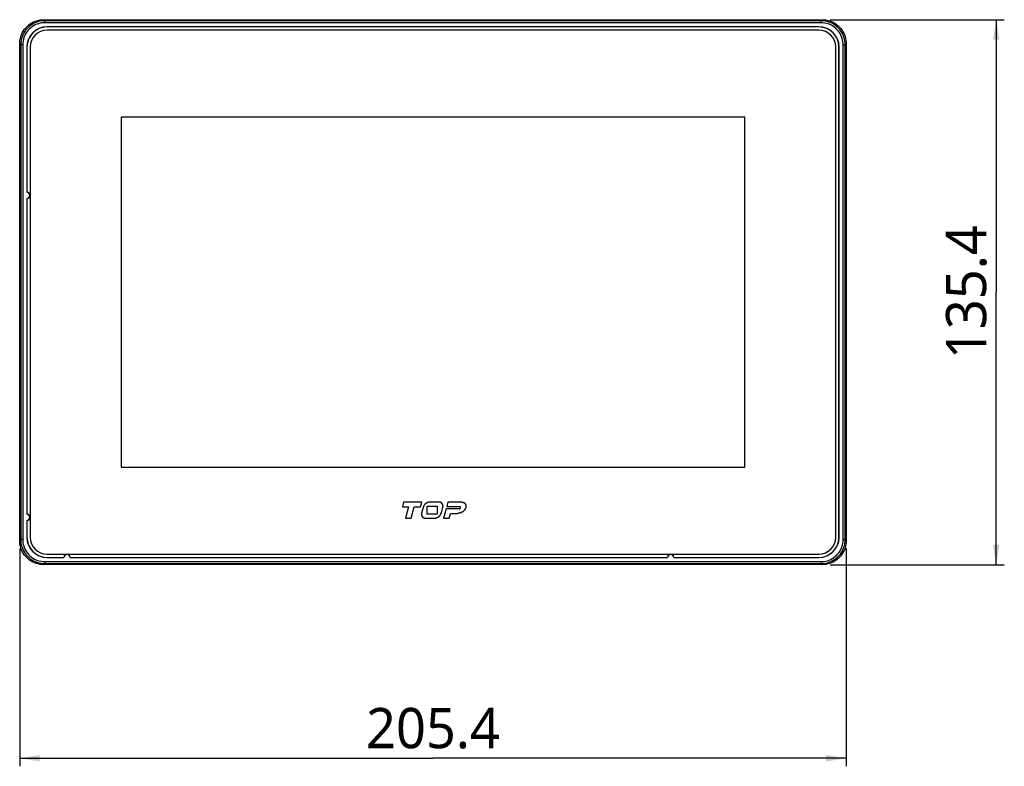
# Model space of a CAD drawing. Header units: millimetres. Extents: x 0 to 1188, y 0 to 840.
# Tile 8 of 38: x 304 to 549, y 370 to 556. Entities that reach past the tile are written whole.
import ezdxf

# ---------------------------------------------------------------- set-up
doc = ezdxf.new("R2010")
doc.units = ezdxf.units.MM
doc.header["$LTSCALE"] = 65.34
doc.layers.get('0').update_dxf_attribs({"linetype": 'CONTINUOUS'})
for name, color, linetype in [('00_TOPRB0700WD-C-DIM', 7, 'CONTINUOUS'), ('RB07W-P0100_REV1-SHAPE', 7, 'CONTINUOUS'), ('RB07W-P0200_REV0-SHAPE', 7, 'CONTINUOUS')]:
    doc.layers.add(name, color=color, linetype=linetype)
doc.styles.add('TEXTSTYLE_2', font='malgun.ttf')
doc.dimstyles.new('DIMSTYLE_1', dxfattribs={"dimtxt": 10, "dimasz": 5, "dimexe": 1, "dimexo": 1, "dimgap": 1.25, "dimtad": 1, "dimdec": 5, "dimdsep": 46, "dimtxsty": 'TEXTSTYLE_2', "dimblk": '_FILLED', "dimblk1": '_FILLED', "dimblk2": '_FILLED', "dimcen": 0, "dimadec": 5, "dimazin": 2, "dimtp": 0.5, "dimtm": 0.5, "dimtfac": 1, "dimtdec": 5, "dimtofl": 0, "dimtmove": 0, "dimatfit": 3, "dimldrblk": '_FILLED', "dimfxl": 1, "dimtolj": 1, "dimarcsym": 0})

# ---------------------------------------------------------------- blocks, each defined once
blk = doc.blocks.new('_FILLED')
at = {"color": 0, "linetype": 'ByBlock'}
blk.add_solid([(0, 0), (-1, 0.16), (-1, -0.16)], dxfattribs=at)
blk = doc.blocks.new('*D4')
at = {"layer": '00_TOPRB0700WD-C-DIM', "color": 2, "linetype": 'Continuous'}
for p, q in [((505.35, 555.67), (548.63, 555.67)), ((546.63, 555.67), (546.63, 487.97)), ((546.63, 420.27), (546.63, 487.97)), ((505.35, 420.27), (548.63, 420.27))]:
    blk.add_line(p, q, dxfattribs=at)
at = {"layer": '00_TOPRB0700WD-C-DIM', "color": 2, "linetype": 'Continuous', "xscale": 5, "yscale": 5, "zscale": 5}
for p, rotation in [((546.63, 555.67), 90), ((546.63, 420.27), 270)]:
    blk.add_blockref('_FILLED', p, dxfattribs=dict(at, rotation=rotation))
at = {"layer": '00_TOPRB0700WD-C-DIM', "color": 2, "linetype": 'Continuous', "insert": (534.13, 487.97), "char_height": 10, "width": 33.7037, "attachment_point": 2, "rotation": 90, "line_spacing_factor": 0.9, "style": 'TEXTSTYLE_2'}
blk.add_mtext('135.4', dxfattribs=at)
blk = doc.blocks.new('*D5')
at = {"layer": '00_TOPRB0700WD-C-DIM', "color": 2, "linetype": 'Continuous'}
for p, q in [((303.94, 424.26), (303.94, 370.17)), ((509.34, 424.26), (509.34, 370.17)), ((303.94, 372.17), (406.64, 372.17)), ((509.34, 372.17), (406.64, 372.17))]:
    blk.add_line(p, q, dxfattribs=at)
at = {"layer": '00_TOPRB0700WD-C-DIM', "color": 2, "linetype": 'Continuous', "xscale": 5, "yscale": 5, "zscale": 5, "rotation": 180}
blk.add_blockref('_FILLED', (303.94, 372.17), dxfattribs=at)
at = {"layer": '00_TOPRB0700WD-C-DIM', "color": 2, "linetype": 'Continuous', "xscale": 5, "yscale": 5, "zscale": 5}
blk.add_blockref('_FILLED', (509.34, 372.17), dxfattribs=at)
at = {"layer": '00_TOPRB0700WD-C-DIM', "color": 2, "linetype": 'Continuous', "insert": (406.64, 384.67), "char_height": 10, "width": 33.7037, "attachment_point": 2, "line_spacing_factor": 0.9, "style": 'TEXTSTYLE_2'}
blk.add_mtext('205.4', dxfattribs=at)

msp = doc.modelspace()

# ---------------------------------------------------------------- linework, layer by layer
at = {"layer": 'RB07W-P0100_REV1-SHAPE', "color": 7, "linetype": 'Continuous'}
for p, q in [((309.931914, 555.673042), (310.184843, 555.420113)), ((309.931914, 555.673042), (503.34836, 555.673042)), ((503.34836, 555.673042), (503.095431, 555.420113)), ((310.184843, 554.920798), (310.184843, 555.420113)), ((503.095431, 555.420113), (310.184843, 555.420113)), ((503.095431, 554.920798), (310.184843, 554.920798)), ((310.740137, 553.909727), (310.740137, 553.873042)), ((502.540137, 553.909727), (310.740137, 553.909727)), ((502.540137, 553.873042), (310.740137, 553.873042)), ((502.540137, 553.909727), (502.540137, 553.873042)), ((503.095431, 554.920798), (503.095431, 555.420113)), ((303.940137, 426.264819), (303.940137, 549.681265)), ((303.940137, 549.681265), (304.193066, 549.428336)), ((304.193066, 549.428336), (304.193066, 426.517748)), ((304.69238, 549.428336), (304.193066, 549.428336)), ((304.69238, 549.428336), (304.69238, 426.517748)), ((305.703452, 548.873042), (305.703452, 512.799671)), ((305.703452, 548.873042), (305.740137, 548.873042)), ((305.740137, 548.873042), (305.740137, 512.835515)), ((507.576822, 548.873042), (507.540137, 548.873042)), ((507.540137, 427.073042), (507.540137, 548.873042)), ((507.576822, 427.073042), (507.576822, 548.873042)), ((508.587893, 549.428336), (509.087208, 549.428336)), ((508.587893, 426.517748), (508.587893, 549.428336)), ((509.340137, 549.681265), (509.087208, 549.428336)), ((509.087208, 426.517748), (509.087208, 549.428336)), ((509.340137, 549.681265), (509.340137, 426.264819)), ((305.709538, 512.805733), (305.703452, 512.799671)), ((305.721745, 512.817751), (305.709538, 512.805733)), ((305.703452, 511.273042), (305.703452, 432.799671)), ((305.703452, 511.273042), (305.715636, 511.260953)), ((305.715636, 511.260953), (305.727864, 511.249007)), ((305.727864, 511.249007), (305.740137, 511.237198)), ((305.740137, 511.237198), (305.740137, 432.835515)), ((305.715636, 432.81176), (305.703452, 432.799671)), ((305.703452, 431.273042), (305.715636, 431.260953)), ((305.703452, 431.273042), (305.703452, 427.073042)), ((305.727865, 432.823706), (305.715636, 432.81176)), ((305.715636, 431.260953), (305.727864, 431.249007)), ((305.727864, 431.249007), (305.740137, 431.237198)), ((305.740137, 432.835515), (305.727865, 432.823706)), ((305.740137, 431.237198), (305.740137, 427.073042)), ((303.940137, 426.264819), (304.193066, 426.517748)), ((304.69238, 426.517748), (304.193066, 426.517748)), ((305.703452, 427.073042), (305.740137, 427.073042)), ((507.576822, 427.073042), (507.540137, 427.073042)), ((508.587893, 426.517748), (509.087208, 426.517748)), ((509.340137, 426.264819), (509.087208, 426.517748)), ((310.184843, 421.025285), (310.184843, 420.525971)), ((310.184843, 421.025285), (503.095431, 421.025285)), ((310.740137, 422.036356), (310.740137, 422.073042)), ((310.740137, 422.073042), (314.904293, 422.073042)), ((310.740137, 422.036356), (314.940137, 422.036356)), ((314.904293, 422.073042), (314.916102, 422.06077)), ((314.916102, 422.06077), (314.928048, 422.048541)), ((314.928048, 422.048541), (314.940137, 422.036356)), ((316.466766, 422.036356), (316.478855, 422.048541)), ((316.466766, 422.036356), (464.940137, 422.036356)), ((316.478855, 422.048541), (316.490801, 422.060769)), ((316.490801, 422.060769), (316.50261, 422.073042)), ((316.50261, 422.073042), (464.904293, 422.073042)), ((464.904293, 422.073042), (464.916102, 422.06077)), ((464.916102, 422.06077), (464.928048, 422.048541)), ((464.928048, 422.048541), (464.940137, 422.036356)), ((466.466766, 422.036356), (466.478855, 422.048541)), ((466.466766, 422.036356), (502.540137, 422.036356)), ((466.478855, 422.048541), (466.490801, 422.060769)), ((466.490801, 422.060769), (466.50261, 422.073042)), ((466.50261, 422.073042), (502.540137, 422.073042)), ((502.540137, 422.036356), (502.540137, 422.073042)), ((503.095431, 421.025285), (503.095431, 420.525971)), ((309.931914, 420.273042), (310.184843, 420.525971)), ((503.34836, 420.273042), (309.931914, 420.273042)), ((310.184843, 420.525971), (503.095431, 420.525971)), ((503.34836, 420.273042), (503.095431, 420.525971))]:
    msp.add_line(p, q, dxfattribs=at)
for points in [[(303.940137, 549.681265), (303.95884, 550.153663), (304.01397, 550.620081), (304.105875, 551.081913), (304.233509, 551.534971), (304.396388, 551.976386), (304.593184, 552.403589), (304.822976, 552.813832), (305.084062, 553.204785), (305.375113, 553.573882), (305.694092, 553.919083), (306.039293, 554.238062), (306.40839, 554.529114), (306.799343, 554.790201), (307.209587, 555.019993), (307.63679, 555.21679), (308.078206, 555.379669), (308.531265, 555.507304), (308.993098, 555.599209), (309.459515, 555.654339), (309.931914, 555.673042)], [(503.34836, 555.673042), (503.820758, 555.654339), (504.287176, 555.599209), (504.749008, 555.507304), (505.202066, 555.37967), (505.643481, 555.216791), (506.070684, 555.019995), (506.480927, 554.790203), (506.87188, 554.529117), (507.240977, 554.238066), (507.586179, 553.919087), (507.905157, 553.573886), (508.196209, 553.204789), (508.457296, 552.813835), (508.687088, 552.403592), (508.883885, 551.976389), (509.046764, 551.534973), (509.174399, 551.081914), (509.266304, 550.620081), (509.321434, 550.153664), (509.340137, 549.681265)], [(310.184843, 555.420113), (309.750483, 555.404291), (309.313874, 555.356412), (308.87934, 555.276154), (308.443801, 555.161671), (308.002185, 555.00863), (307.567771, 554.818705), (307.150651, 554.595555), (306.752452, 554.340186), (306.377462, 554.055665), (306.025981, 553.742559), (305.698592, 553.401001), (305.399253, 553.034733), (305.130807, 552.647613), (304.894322, 552.241907), (304.692174, 551.823128), (304.521746, 551.38597), (304.382878, 550.924639), (304.279677, 550.443146), (304.215296, 549.943222), (304.193066, 549.428336)], [(310.184843, 554.920798), (309.785459, 554.906705), (309.386286, 554.862574), (308.987718, 554.789392), (308.588578, 554.684202), (308.183867, 554.543328), (307.785439, 554.369929), (307.403143, 554.165238), (307.037993, 553.931357), (306.694204, 553.6706), (306.372035, 553.383558), (306.072095, 553.070318), (305.797551, 552.734701), (305.551588, 552.379783), (305.334757, 552.007883), (305.148979, 551.624127), (304.993331, 551.223173), (304.866066, 550.800081), (304.77158, 550.358772), (304.714162, 549.901809), (304.69238, 549.428336)], [(509.087208, 549.428336), (509.071386, 549.862696), (509.023507, 550.299305), (508.943249, 550.733838), (508.828766, 551.169378), (508.675725, 551.610994), (508.4858, 552.045408), (508.26265, 552.462528), (508.007282, 552.860727), (507.72276, 553.235717), (507.409654, 553.587198), (507.068097, 553.914587), (506.701828, 554.213926), (506.314708, 554.482372), (505.909002, 554.718857), (505.490223, 554.921005), (505.053065, 555.091433), (504.591734, 555.2303), (504.110241, 555.333502), (503.610317, 555.397883), (503.095431, 555.420113)], [(508.587893, 549.428336), (508.5738, 549.82772), (508.52967, 550.226893), (508.456487, 550.62546), (508.351297, 551.024601), (508.210423, 551.429312), (508.037024, 551.82774), (507.832333, 552.210036), (507.598452, 552.575185), (507.337695, 552.918975), (507.050653, 553.241144), (506.737413, 553.541084), (506.401796, 553.815628), (506.046878, 554.061591), (505.674978, 554.278421), (505.291222, 554.4642), (504.890269, 554.619848), (504.467176, 554.747112), (504.025867, 554.841598), (503.568904, 554.899017), (503.095431, 554.920798)], [(305.740137, 512.835515), (305.733996, 512.829628), (305.721745, 512.817751)], [(309.931914, 420.273042), (309.459515, 420.291745), (308.993098, 420.346875), (308.531266, 420.43878), (308.078208, 420.566414), (307.636793, 420.729293), (307.20959, 420.926089), (306.799347, 421.155881), (306.408394, 421.416967), (306.039297, 421.708018), (305.694095, 422.026997), (305.375117, 422.372198), (305.084065, 422.741295), (304.822978, 423.132248), (304.593186, 423.542492), (304.396389, 423.969695), (304.23351, 424.411111), (304.105875, 424.864169), (304.01397, 425.326003), (303.95884, 425.79242), (303.940137, 426.264819)], [(304.193066, 426.517748), (304.208888, 426.083388), (304.256767, 425.646779), (304.337024, 425.212245), (304.451508, 424.776705), (304.604549, 424.33509), (304.794473, 423.900676), (305.017624, 423.483556), (305.272992, 423.085357), (305.557513, 422.710367), (305.87062, 422.358886), (306.212177, 422.031497), (306.578446, 421.732158), (306.965566, 421.463712), (307.371272, 421.227227), (307.79005, 421.025079), (308.227209, 420.854651), (308.68854, 420.715783), (309.170033, 420.612582), (309.669957, 420.548201), (310.184843, 420.525971)], [(304.69238, 426.517748), (304.706474, 426.118363), (304.750604, 425.719191), (304.823787, 425.320623), (304.928977, 424.921483), (305.069851, 424.516772), (305.24325, 424.118344), (305.447941, 423.736048), (305.681822, 423.370898), (305.942579, 423.027109), (306.229621, 422.70494), (306.542861, 422.405), (306.878478, 422.130456), (307.233396, 421.884493), (307.605296, 421.667662), (307.989051, 421.481884), (308.390005, 421.326236), (308.813098, 421.198971), (309.254407, 421.104485), (309.71137, 421.047067), (310.184843, 421.025285)], [(503.095431, 420.525971), (503.529791, 420.541793), (503.9664, 420.589672), (504.400934, 420.669929), (504.836473, 420.784413), (505.278089, 420.937454), (505.712503, 421.127378), (506.129623, 421.350528), (506.527822, 421.605897), (506.902812, 421.890418), (507.254293, 422.203525), (507.581682, 422.545082), (507.881021, 422.911351), (508.149467, 423.298471), (508.385952, 423.704177), (508.5881, 424.122955), (508.758528, 424.560114), (508.897395, 425.021445), (509.000597, 425.502938), (509.064978, 426.002862), (509.087208, 426.517748)], [(503.095431, 421.025285), (503.494815, 421.039379), (503.893988, 421.083509), (504.292555, 421.156692), (504.691696, 421.261881), (505.096407, 421.402756), (505.494835, 421.576155), (505.877131, 421.780846), (506.24228, 422.014727), (506.58607, 422.275484), (506.908239, 422.562526), (507.208179, 422.875766), (507.482723, 423.211383), (507.728686, 423.566301), (507.945517, 423.938201), (508.131295, 424.321956), (508.286943, 424.72291), (508.414207, 425.146003), (508.508694, 425.587312), (508.566112, 426.044275), (508.587893, 426.517748)], [(509.340137, 426.264819), (509.321434, 425.79242), (509.266304, 425.326003), (509.174399, 424.864171), (509.046765, 424.411113), (508.883886, 423.969698), (508.68709, 423.542495), (508.457298, 423.132252), (508.196212, 422.741299), (507.905161, 422.372202), (507.586182, 422.027), (507.240981, 421.708021), (506.871884, 421.41697), (506.480931, 421.155883), (506.070687, 420.926091), (505.643484, 420.729294), (505.202068, 420.566415), (504.749009, 420.43878), (504.287176, 420.346875), (503.820759, 420.291745), (503.34836, 420.273042)]]:
    msp.add_lwpolyline(points, dxfattribs=at)
for centre, radius, start, end in [((310.740137, 548.873042), 5.036685, 90, 180), ((310.740137, 548.873042), 5, 90, 180), ((502.540137, 548.873042), 5.036685, 0, 90), ((502.540137, 548.873042), 5, 0, 90), ((305.703452, 512.036356), 0.763315, 270, 90), ((305.703452, 512.036356), 0.8, 272.62832321, 87.37167679), ((305.703452, 432.036356), 0.763315, 270, 90), ((305.703452, 432.036356), 0.8, 272.62832321, 87.37167679), ((310.740137, 427.073042), 5.036685, 180, 270), ((310.740137, 427.073042), 5, 180, 270), ((502.540137, 427.073042), 5.036685, 270, 360), ((502.540137, 427.073042), 5, 270, 360), ((315.703452, 422.036356), 0.8, 2.62832321, 177.37167679), ((315.703452, 422.036356), 0.763315, 0, 180), ((465.703452, 422.036356), 0.8, 2.62832321, 177.37167679), ((465.703452, 422.036356), 0.763315, 0, 180)]:
    msp.add_arc(centre, radius, start, end, dxfattribs=at)
at = {"layer": 'RB07W-P0200_REV0-SHAPE', "color": 7, "linetype": 'Continuous'}
for p, q in [((502.540137, 553.073042), (310.740137, 553.073042)), ((306.540137, 548.873042), (306.540137, 427.073042)), ((506.740137, 427.073042), (506.740137, 548.873042)), ((329.140137, 531.473042), (329.140137, 444.473042)), ((484.140137, 531.473042), (329.140137, 531.473042)), ((484.140137, 444.473042), (484.140137, 531.473042)), ((329.140137, 444.473042), (484.140137, 444.473042)), ((399.348721, 435.823035), (399.035694, 434.653375)), ((403.858331, 435.823035), (399.348721, 435.823035)), ((403.544615, 434.653375), (403.858331, 435.823035)), ((408.141893, 435.823042), (405.955913, 435.823042)), ((410.362194, 435.820509), (410.06065, 434.692647)), ((413.806106, 435.820509), (410.362194, 435.820509)), ((399.035694, 434.653375), (400.588887, 434.653375)), ((400.588887, 434.653375), (399.830778, 431.823042)), ((401.243878, 431.823042), (402.001987, 434.653375)), ((402.001987, 434.653375), (403.544615, 434.653375)), ((404.178636, 434.45905), (403.809791, 433.081623)), ((405.226248, 434.793464), (407.690507, 434.793464)), ((405.226248, 432.852382), (405.226248, 434.793464)), ((407.690507, 434.793464), (407.690507, 432.852382)), ((408.738671, 433.186744), (409.107775, 434.564292)), ((409.913438, 434.145826), (409.290599, 431.823042)), ((413.154299, 434.145826), (409.913438, 434.145826)), ((410.06065, 434.692647), (413.297144, 434.692647)), ((399.830778, 431.823042), (401.243878, 431.823042)), ((404.775707, 431.823045), (406.961463, 431.823045)), ((407.690507, 432.852382), (405.226248, 432.852382)), ((409.290599, 431.823042), (410.704159, 431.823042)), ((410.704159, 431.823042), (411.026293, 433.024395)), ((411.026293, 433.024395), (412.855627, 433.024395)), ((310.740137, 422.873042), (502.540137, 422.873042))]:
    msp.add_line(p, q, dxfattribs=at)
for points in [[(405.955913, 435.823042), (405.758377, 435.811917), (405.56348, 435.779521), (405.369473, 435.725385), (405.181605, 435.650911), (405.004192, 435.557152), (404.83829, 435.44469), (404.686018, 435.313786), (404.5485, 435.166458), (404.426779, 435.003373), (404.32321, 434.828842), (404.240833, 434.647968), (404.178636, 434.45905)], [(405.005498, 435.558028), (404.992265, 435.550029), (404.9791, 435.541917), (404.966005, 435.533694), (404.952981, 435.525358), (404.94003, 435.516912), (404.927152, 435.508353), (404.914349, 435.499685), (404.901621, 435.490905), (404.888971, 435.482015), (404.876399, 435.473015), (404.863906, 435.463906), (404.851495, 435.454687), (404.839165, 435.445358)], [(405.18494, 435.652444), (405.16961, 435.645333), (405.154342, 435.638083), (405.13914, 435.630694), (405.124004, 435.623168), (405.108936, 435.615503), (405.093938, 435.607701), (405.079011, 435.599763), (405.064156, 435.591687), (405.049376, 435.583476), (405.034672, 435.575129), (405.020046, 435.566646), (405.005498, 435.558028)], [(405.566207, 435.780122), (405.543189, 435.774908), (405.520223, 435.769401), (405.497313, 435.763602), (405.474464, 435.757514), (405.45168, 435.751137), (405.428965, 435.744471), (405.406324, 435.737519), (405.383762, 435.73028), (405.361282, 435.722757), (405.338888, 435.71495), (405.316587, 435.706861), (405.294381, 435.698489), (405.272275, 435.689837), (405.250273, 435.680906), (405.228381, 435.671696), (405.206602, 435.662208), (405.18494, 435.652444)], [(405.76128, 435.812274), (405.744959, 435.810403), (405.728645, 435.808383), (405.712339, 435.806216), (405.696043, 435.803902), (405.679758, 435.80144), (405.663486, 435.798832), (405.647228, 435.796077), (405.630987, 435.793177), (405.614762, 435.790131), (405.598556, 435.786939), (405.58237, 435.783603), (405.566207, 435.780122)], [(405.955913, 435.823042), (405.939728, 435.822966), (405.923532, 435.82274), (405.907326, 435.822364), (405.891111, 435.821838), (405.87489, 435.821162), (405.858664, 435.820337), (405.842434, 435.819363), (405.826202, 435.818241), (405.809969, 435.81697), (405.793736, 435.815552), (405.777506, 435.813986), (405.76128, 435.812274)], [(408.186284, 435.822045), (408.180733, 435.822278), (408.175182, 435.822481), (408.169631, 435.822652), (408.164081, 435.822792), (408.158532, 435.822901), (408.152984, 435.822979), (408.147438, 435.823026), (408.141893, 435.823042)], [(408.400691, 435.788972), (408.358517, 435.79929), (408.315821, 435.807771), (408.272473, 435.814434), (408.228862, 435.819224), (408.185379, 435.822087), (408.141893, 435.823042)], [(408.229916, 435.819131), (408.224466, 435.8196), (408.219015, 435.820038), (408.213562, 435.820447), (408.208108, 435.820826), (408.202653, 435.821176), (408.197197, 435.821495), (408.191741, 435.821785), (408.186284, 435.822045)], [(408.273143, 435.814355), (408.26775, 435.815054), (408.262354, 435.815724), (408.256955, 435.816365), (408.251553, 435.816976), (408.246147, 435.817559), (408.240739, 435.818112), (408.235329, 435.818636), (408.229916, 435.819131)], [(408.316655, 435.807624), (408.311234, 435.808569), (408.305807, 435.809484), (408.300375, 435.81037), (408.294938, 435.811227), (408.289496, 435.812053), (408.284049, 435.81285), (408.278598, 435.813617), (408.273143, 435.814355)], [(408.359143, 435.799146), (408.353856, 435.800306), (408.348562, 435.801437), (408.343261, 435.802539), (408.337952, 435.803613), (408.332637, 435.804659), (408.327316, 435.805676), (408.321988, 435.806664), (408.316655, 435.807624)], [(408.400691, 435.788972), (408.395528, 435.79034), (408.390355, 435.791681), (408.385174, 435.792995), (408.379984, 435.79428), (408.374786, 435.795539), (408.369579, 435.796769), (408.364365, 435.797971), (408.359143, 435.799146)], [(408.523805, 435.746651), (408.515159, 435.750245), (408.506487, 435.753753), (408.49779, 435.757175), (408.489068, 435.76051), (408.480323, 435.763758), (408.471555, 435.766918), (408.462764, 435.76999), (408.453953, 435.772972), (408.445122, 435.775865), (408.436271, 435.778669), (408.427402, 435.781382), (408.418515, 435.784003), (408.409611, 435.786534), (408.400691, 435.788972)], [(409.107775, 434.564292), (409.132379, 434.689907), (409.140481, 434.817553), (409.131995, 434.948963), (409.107178, 435.078938), (409.066122, 435.203204), (409.009234, 435.320709), (408.936329, 435.42936), (408.849274, 435.527997), (408.748547, 435.615574), (408.638135, 435.689654), (408.522701, 435.747105), (408.400691, 435.788972)], [(408.639623, 435.68879), (408.630946, 435.693782), (408.622226, 435.698686), (408.613465, 435.703502), (408.604663, 435.708229), (408.595823, 435.712866), (408.586944, 435.717412), (408.578028, 435.721867), (408.569075, 435.726231), (408.560088, 435.730502), (408.551066, 435.73468), (408.542011, 435.738765), (408.532923, 435.742755), (408.523805, 435.746651)], [(408.850063, 435.527213), (408.840039, 435.537051), (408.829883, 435.546751), (408.819597, 435.55631), (408.809184, 435.565727), (408.798648, 435.575), (408.78799, 435.584128), (408.777213, 435.593108), (408.766321, 435.60194), (408.755315, 435.610621), (408.744199, 435.61915), (408.732975, 435.627525), (408.721646, 435.635745), (408.710214, 435.643808), (408.698683, 435.651711), (408.687054, 435.659455), (408.675331, 435.667036), (408.663517, 435.674453), (408.651613, 435.681705), (408.639623, 435.68879)], [(413.806106, 435.820509), (413.816637, 435.820457), (413.827169, 435.820302), (413.8377, 435.820042), (413.84823, 435.819677), (413.858758, 435.819208), (413.869282, 435.818633), (413.879803, 435.817952), (413.890317, 435.817166), (413.900826, 435.816273), (413.911327, 435.815273), (413.92182, 435.814166), (413.932303, 435.812951), (413.942776, 435.811629)], [(413.806106, 435.820509), (413.944071, 435.811466), (414.077057, 435.784578), (414.206061, 435.739173), (414.328092, 435.677262), (414.441077, 435.600114), (414.543253, 435.509284), (414.632647, 435.406325), (414.707816, 435.292507), (414.766719, 435.168575), (414.809172, 435.037664), (414.834277, 434.901954), (414.842123, 434.765062), (414.832475, 434.631874), (414.805412, 434.500761)], [(413.942776, 435.811629), (413.952297, 435.810331), (413.961807, 435.808944), (413.971306, 435.807466), (413.980793, 435.805898), (413.990268, 435.804239), (413.99973, 435.802489), (414.009178, 435.800648), (414.018611, 435.798715), (414.028029, 435.79669), (414.03743, 435.794573), (414.046815, 435.792364), (414.056182, 435.790062), (414.06553, 435.787667), (414.074859, 435.785178)], [(414.074859, 435.785178), (414.087646, 435.781606), (414.101434, 435.777543), (414.115173, 435.773273), (414.12886, 435.7688), (414.142493, 435.764124), (414.156069, 435.759247), (414.169585, 435.754172), (414.183039, 435.7489), (414.196429, 435.743432), (414.209751, 435.73777), (414.223003, 435.731917), (414.236182, 435.725873), (414.249286, 435.719641), (414.262313, 435.713223), (414.275259, 435.706619), (414.288121, 435.699832), (414.300899, 435.692864), (414.313588, 435.685716), (414.326186, 435.67839)], [(414.326186, 435.67839), (414.335178, 435.673019), (414.344121, 435.667557), (414.353014, 435.662006), (414.361856, 435.656366), (414.370645, 435.650637), (414.379382, 435.644821), (414.388065, 435.638917), (414.396692, 435.632927), (414.405264, 435.626852), (414.413778, 435.620691), (414.422235, 435.614446), (414.430633, 435.608117), (414.438971, 435.601704)], [(414.438971, 435.601704), (414.447306, 435.595164), (414.455578, 435.588541), (414.463786, 435.581835), (414.47193, 435.575048), (414.480008, 435.568179), (414.48802, 435.561231), (414.495964, 435.554202), (414.503839, 435.547094), (414.511645, 435.539908), (414.519381, 435.532644), (414.527044, 435.525303), (414.534636, 435.517886), (414.542154, 435.510393)], [(404.241847, 434.650571), (404.236201, 434.636044), (404.230682, 434.621478), (404.225293, 434.606875), (404.220034, 434.592236), (404.214904, 434.577562), (404.209906, 434.562854), (404.205039, 434.548113), (404.200305, 434.533341), (404.195703, 434.518539), (404.191234, 434.503708), (404.1869, 434.488848), (404.182701, 434.473962), (404.178636, 434.45905)], [(404.324846, 434.831972), (404.317168, 434.81716), (404.309626, 434.802289), (404.30222, 434.787358), (404.294952, 434.772371), (404.287823, 434.757327), (404.280832, 434.742229), (404.273981, 434.727077), (404.26727, 434.711874), (404.2607, 434.69662), (404.254273, 434.681318), (404.247988, 434.665968), (404.241847, 434.650571)], [(404.550082, 435.168348), (404.534835, 435.149916), (404.519827, 435.131294), (404.50506, 435.112486), (404.490536, 435.093497), (404.476257, 435.074331), (404.462226, 435.054992), (404.448444, 435.035483), (404.434915, 435.015809), (404.421639, 434.995973), (404.40862, 434.975981), (404.395859, 434.955835), (404.383359, 434.93554), (404.371122, 434.9151), (404.35915, 434.89452), (404.347445, 434.873802), (404.33601, 434.852951), (404.324846, 434.831972)], [(404.68722, 435.31509), (404.675186, 435.303441), (404.663261, 435.291682), (404.651443, 435.279815), (404.639735, 435.26784), (404.628136, 435.255759), (404.616648, 435.243574), (404.605271, 435.231286), (404.594006, 435.218897), (404.582854, 435.206406), (404.571815, 435.193817), (404.560891, 435.181131), (404.550082, 435.168348)], [(404.839165, 435.445358), (404.825951, 435.435169), (404.812835, 435.424854), (404.799818, 435.414414), (404.7869, 435.403851), (404.774082, 435.393167), (404.761365, 435.382363), (404.748749, 435.37144), (404.736236, 435.360399), (404.723825, 435.349243), (404.711519, 435.337971), (404.699317, 435.326586), (404.68722, 435.31509)], [(406.961463, 431.823045), (407.15898, 431.834168), (407.353858, 431.866557), (407.547845, 431.920679), (407.735693, 431.995135), (407.91309, 432.088872), (408.078979, 432.201307), (408.231242, 432.33218), (408.368758, 432.479475), (408.490482, 432.642525), (408.59406, 432.817019), (408.676452, 432.997859), (408.738671, 433.186744)], [(408.675438, 432.995257), (408.681086, 433.009781), (408.686606, 433.024344), (408.691996, 433.038945), (408.697257, 433.053581), (408.702388, 433.068253), (408.707388, 433.082958), (408.712257, 433.097696), (408.716993, 433.112466), (408.721597, 433.127266), (408.726067, 433.142094), (408.730403, 433.156951), (408.734604, 433.171835), (408.738671, 433.186744)], [(409.009611, 435.32005), (409.00267, 435.331971), (408.995552, 435.343787), (408.988261, 435.355498), (408.980799, 435.367102), (408.973168, 435.378597), (408.965371, 435.389981), (408.957411, 435.401254), (408.949289, 435.412412), (408.941009, 435.423456), (408.932574, 435.434383), (408.923985, 435.445192), (408.915245, 435.455881), (408.906358, 435.466448), (408.897324, 435.476892), (408.888148, 435.487212), (408.878831, 435.497406), (408.869377, 435.507471), (408.859786, 435.517407), (408.850063, 435.527213)], [(409.107639, 435.077157), (409.104099, 435.090527), (409.100379, 435.10385), (409.096478, 435.117122), (409.092397, 435.130339), (409.088136, 435.143499), (409.083695, 435.156599), (409.079074, 435.169636), (409.074272, 435.182607), (409.069292, 435.195508), (409.064131, 435.208337), (409.05879, 435.221091), (409.05327, 435.233767), (409.047571, 435.246361), (409.041692, 435.258871), (409.035634, 435.271294), (409.029397, 435.283626), (409.022981, 435.295865), (409.016385, 435.308007), (409.009611, 435.32005)], [(409.14048, 434.816247), (409.140399, 434.830815), (409.140113, 434.845394), (409.139621, 434.85998), (409.138924, 434.874569), (409.138021, 434.889158), (409.136913, 434.903743), (409.135599, 434.918322), (409.134081, 434.932889), (409.132357, 434.947441), (409.130429, 434.961975), (409.128296, 434.976488), (409.125958, 434.990974), (409.123415, 435.005432), (409.120669, 435.019857), (409.117717, 435.034246), (409.114562, 435.048594), (409.111202, 435.062899), (409.107639, 435.077157)], [(409.107775, 434.564292), (409.110075, 434.573051), (409.112292, 434.581841), (409.114424, 434.59066), (409.116472, 434.599509), (409.118436, 434.608386), (409.120316, 434.61729), (409.122113, 434.62622), (409.123825, 434.635175), (409.125453, 434.644155), (409.126997, 434.653158), (409.128458, 434.662183), (409.129835, 434.67123), (409.131127, 434.680298), (409.132336, 434.689385)], [(409.132336, 434.689385), (409.133528, 434.699049), (409.134625, 434.708732), (409.135628, 434.718434), (409.136536, 434.728154), (409.137351, 434.737891), (409.138071, 434.747643), (409.138697, 434.757409), (409.139229, 434.767189), (409.139667, 434.776981), (409.140011, 434.786784), (409.140261, 434.796597), (409.140417, 434.806418), (409.14048, 434.816247)], [(414.805412, 434.500761), (414.735442, 434.296676), (414.644132, 434.101545), (414.530499, 433.913703), (414.397489, 433.738145), (414.247424, 433.579005), (414.081203, 433.437205), (413.899703, 433.314848), (413.705316, 433.212527), (413.499024, 433.131129), (413.285931, 433.07188), (413.072143, 433.036492), (412.855627, 433.024395)], [(413.154299, 434.145826), (413.207672, 434.15029), (413.259129, 434.162719), (413.309503, 434.183416), (413.356293, 434.211471), (413.397354, 434.246288), (413.432458, 434.287231), (413.460901, 434.334243), (413.481968, 434.384992), (413.494593, 434.436837), (413.499132, 434.490659)], [(413.154299, 434.145826), (413.159299, 434.145866), (413.164306, 434.145984), (413.169318, 434.14618), (413.174335, 434.146455), (413.179354, 434.146807), (413.184374, 434.147236), (413.189395, 434.147742), (413.194415, 434.148325), (413.199433, 434.148983), (413.204447, 434.149718), (413.209457, 434.150527), (413.21446, 434.151412), (413.219456, 434.152371), (413.224444, 434.153404), (413.229422, 434.154511), (413.234388, 434.155691), (413.239343, 434.156944), (413.244283, 434.15827), (413.249209, 434.159669), (413.254119, 434.161139), (413.259011, 434.16268)], [(413.259011, 434.16268), (413.263926, 434.164307), (413.26882, 434.166005), (413.273693, 434.167776), (413.278543, 434.169617), (413.283369, 434.171529), (413.288169, 434.173511), (413.292943, 434.175564), (413.297688, 434.177686), (413.302404, 434.179877), (413.307089, 434.182137), (413.311742, 434.184465), (413.316362, 434.186862), (413.320948, 434.189326), (413.325497, 434.191857), (413.330009, 434.194455), (413.334483, 434.19712), (413.338917, 434.19985), (413.34331, 434.202647), (413.347661, 434.205508), (413.351967, 434.208435), (413.356229, 434.211426)], [(413.707767, 433.213654), (413.68402, 433.202899), (413.660144, 433.192447), (413.636142, 433.182298), (413.612021, 433.172454), (413.587784, 433.162916), (413.563437, 433.153684), (413.538985, 433.144761), (413.514431, 433.136146), (413.489781, 433.127842), (413.465039, 433.119849), (413.440211, 433.112169), (413.415302, 433.104802), (413.390315, 433.09775), (413.365256, 433.091014), (413.340129, 433.084595), (413.31494, 433.078495), (413.289693, 433.072713)], [(413.352868, 434.681508), (413.350561, 434.682384), (413.348251, 434.683227), (413.345936, 434.684037), (413.343619, 434.684812), (413.341298, 434.685554), (413.338975, 434.686261), (413.33665, 434.686933), (413.334323, 434.687569), (413.331994, 434.68817), (413.329664, 434.688735), (413.327334, 434.689264), (413.325003, 434.689755), (413.322673, 434.69021), (413.320342, 434.690627), (413.318013, 434.691005), (413.315685, 434.691346), (413.313358, 434.691648), (413.311033, 434.691911), (413.30871, 434.692134), (413.30639, 434.692318), (413.304073, 434.692462), (413.30176, 434.692564), (413.29945, 434.692627), (413.297144, 434.692647)], [(413.499132, 434.490659), (413.496173, 434.518452), (413.488048, 434.54624), (413.474493, 434.574484), (413.456302, 434.601798), (413.433704, 434.627357), (413.408136, 434.64993), (413.380836, 434.668084), (413.352622, 434.681603), (413.324879, 434.689704), (413.297144, 434.692647)], [(413.408328, 434.649782), (413.405837, 434.651674), (413.403327, 434.653531), (413.400799, 434.655353), (413.398253, 434.657141), (413.39569, 434.658892), (413.39311, 434.660607), (413.390515, 434.662284), (413.387904, 434.663924), (413.385278, 434.665525), (413.382639, 434.667088), (413.379987, 434.66861), (413.377321, 434.670092), (413.374644, 434.671533), (413.371955, 434.672932), (413.369256, 434.674289), (413.366546, 434.675603), (413.363827, 434.676874), (413.361099, 434.6781), (413.358363, 434.679282), (413.355619, 434.680418), (413.352868, 434.681508)], [(413.356229, 434.211426), (413.360275, 434.214356), (413.364276, 434.217344), (413.368233, 434.220391), (413.372144, 434.223496), (413.376007, 434.226659), (413.379822, 434.229879), (413.383588, 434.233156), (413.387303, 434.236489), (413.390966, 434.239879), (413.394577, 434.243324), (413.398133, 434.246825), (413.4015, 434.250244), (413.404816, 434.253712), (413.40808, 434.257229), (413.411292, 434.260794), (413.414452, 434.264406), (413.41756, 434.268064), (413.420614, 434.271767), (413.423615, 434.275514), (413.426563, 434.279304), (413.429457, 434.283135), (413.432297, 434.287008)], [(413.456445, 434.601612), (413.454248, 434.604434), (413.452009, 434.607229), (413.449728, 434.609998), (413.447406, 434.612737), (413.445044, 434.615448), (413.442644, 434.618128), (413.440205, 434.620777), (413.43773, 434.623393), (413.435218, 434.625977), (413.432672, 434.628526), (413.430091, 434.631041), (413.427477, 434.633519), (413.42483, 434.635961), (413.422153, 434.638365), (413.419445, 434.64073), (413.416708, 434.643055), (413.413942, 434.645339), (413.411148, 434.647582), (413.408328, 434.649782)], [(413.432297, 434.287008), (413.435342, 434.291291), (413.438322, 434.295621), (413.441235, 434.299995), (413.444083, 434.304414), (413.446863, 434.308875), (413.449577, 434.313376), (413.452223, 434.317918), (413.454801, 434.322498), (413.45731, 434.327115), (413.459751, 434.331767), (413.462122, 434.336454), (413.464424, 434.341174), (413.466656, 434.345925), (413.468818, 434.350707), (413.470909, 434.355518), (413.472928, 434.360357), (413.474876, 434.365222), (413.476752, 434.370112), (413.478556, 434.375025), (413.480286, 434.379961), (413.481944, 434.384918)], [(413.488136, 434.546013), (413.48705, 434.54877), (413.485918, 434.55152), (413.48474, 434.554263), (413.483517, 434.556997), (413.482249, 434.559723), (413.480938, 434.562439), (413.479583, 434.565145), (413.478186, 434.56784), (413.476747, 434.570524), (413.475267, 434.573196), (413.473746, 434.575855), (413.472186, 434.578501), (413.470585, 434.581133), (413.468947, 434.583751), (413.46727, 434.586353), (413.465555, 434.58894), (413.463804, 434.59151), (413.462017, 434.594062), (413.460195, 434.596597), (413.458337, 434.599114), (413.456445, 434.601612)], [(413.481944, 434.384918), (413.483516, 434.389856), (413.485015, 434.394811), (413.486441, 434.399783), (413.487793, 434.404771), (413.489071, 434.409773), (413.490274, 434.414788), (413.491403, 434.419814), (413.492457, 434.42485), (413.493435, 434.429896), (413.494337, 434.434948), (413.495163, 434.440008), (413.495912, 434.445072), (413.496583, 434.45014), (413.497178, 434.45521), (413.497694, 434.460281), (413.498132, 434.465353), (413.498491, 434.470422), (413.498771, 434.475489), (413.498971, 434.480552), (413.499092, 434.485609), (413.499132, 434.490659)], [(413.499132, 434.490659), (413.49911, 434.493049), (413.499043, 434.495444), (413.498933, 434.497842), (413.498779, 434.500244), (413.498582, 434.502649), (413.498342, 434.505057), (413.49806, 434.507467), (413.497736, 434.509879), (413.49737, 434.512293), (413.496964, 434.514708), (413.496517, 434.517123), (413.49603, 434.519539), (413.495503, 434.521955), (413.494936, 434.52437), (413.494331, 434.526784), (413.493687, 434.529197), (413.493005, 434.531608), (413.492285, 434.534016), (413.491528, 434.536423), (413.490735, 434.538826), (413.489904, 434.541225), (413.489038, 434.543621), (413.488136, 434.546013)], [(413.901453, 433.31576), (413.885744, 433.306456), (413.869951, 433.297296), (413.854075, 433.288279), (413.838119, 433.279406), (413.822084, 433.270677), (413.805972, 433.262093), (413.789784, 433.253655), (413.773522, 433.245362), (413.757188, 433.237215), (413.740783, 433.229214), (413.724308, 433.22136), (413.707767, 433.213654)], [(414.082143, 433.43792), (414.06762, 433.426977), (414.052995, 433.416171), (414.038269, 433.405503), (414.023443, 433.394973), (414.00852, 433.384582), (413.9935, 433.37433), (413.978386, 433.364218), (413.963179, 433.354245), (413.94788, 433.344413), (413.932492, 433.334721), (413.917016, 433.32517), (413.901453, 433.31576)], [(414.248746, 433.580149), (414.235475, 433.567599), (414.222089, 433.555172), (414.208591, 433.542867), (414.194979, 433.530688), (414.181257, 433.518635), (414.167423, 433.506709), (414.15348, 433.494913), (414.139428, 433.483247), (414.125267, 433.471713), (414.110999, 433.460313), (414.096624, 433.449048), (414.082143, 433.43792)], [(414.40007, 433.741201), (414.388138, 433.72717), (414.37608, 433.713245), (414.363897, 433.699427), (414.351589, 433.685718), (414.339158, 433.67212), (414.326604, 433.658633), (414.313927, 433.64526), (414.30113, 433.632002), (414.288212, 433.61886), (414.275175, 433.605837), (414.26202, 433.592932), (414.248746, 433.580149)], [(414.645568, 434.104238), (414.633343, 434.081603), (414.620829, 434.059107), (414.608029, 434.036754), (414.594945, 434.014548), (414.581579, 433.992494), (414.567934, 433.970596), (414.554012, 433.948857), (414.539815, 433.927283), (414.525346, 433.905878), (414.510607, 433.884645), (414.4956, 433.863589), (414.480328, 433.842713), (414.464793, 433.822024), (414.448997, 433.801523), (414.432943, 433.781217), (414.416633, 433.761108), (414.40007, 433.741201)], [(414.542154, 435.510393), (414.552242, 435.500098), (414.562191, 435.489667), (414.571998, 435.479101), (414.581659, 435.4684), (414.591174, 435.457568), (414.600539, 435.446606), (414.609752, 435.435515), (414.61881, 435.424297), (414.627711, 435.412954), (414.636453, 435.401487), (414.645033, 435.389898), (414.653448, 435.378189), (414.661696, 435.366361), (414.669775, 435.354416), (414.677682, 435.342356), (414.685414, 435.330181), (414.69297, 435.317895), (414.700347, 435.305498), (414.707541, 435.292993)], [(414.73667, 434.299616), (414.7299, 434.283031), (414.722977, 434.266497), (414.715903, 434.250014), (414.708679, 434.233585), (414.701305, 434.21721), (414.693782, 434.200891), (414.686112, 434.18463), (414.678294, 434.168428), (414.67033, 434.152286), (414.662221, 434.136207), (414.653966, 434.12019), (414.645568, 434.104238)], [(414.707541, 435.292993), (414.714521, 435.280436), (414.721318, 435.267776), (414.727932, 435.255016), (414.734362, 435.242159), (414.740608, 435.229208), (414.74667, 435.216166), (414.752548, 435.203037), (414.758241, 435.189823), (414.763749, 435.176529), (414.769073, 435.163156), (414.774211, 435.149709), (414.779164, 435.13619), (414.783932, 435.122603), (414.788513, 435.10895), (414.792909, 435.095235), (414.797118, 435.081461), (414.801141, 435.067631), (414.804977, 435.053749), (414.808626, 435.039817)], [(414.805412, 434.500761), (414.800547, 434.483793), (414.795522, 434.466859), (414.790339, 434.449958), (414.784997, 434.433092), (414.779499, 434.416264), (414.773843, 434.399474), (414.768033, 434.382723), (414.762067, 434.366014), (414.755947, 434.349347), (414.749674, 434.332724), (414.743248, 434.316147), (414.73667, 434.299616)], [(414.842136, 434.767031), (414.84196, 434.752692), (414.84159, 434.73837), (414.841025, 434.72407), (414.840267, 434.709794), (414.839314, 434.695545), (414.838166, 434.681328), (414.836822, 434.667144), (414.835284, 434.652997), (414.83355, 434.638891), (414.831621, 434.624828), (414.829495, 434.610813), (414.827174, 434.596847), (414.824656, 434.582935), (414.821941, 434.569079), (414.81903, 434.555283), (414.815921, 434.54155), (414.812616, 434.527883), (414.809112, 434.514285), (414.805412, 434.500761)], [(414.808626, 435.039817), (414.811226, 435.029393), (414.813722, 435.018945), (414.816114, 435.008473), (414.818402, 434.99798), (414.820585, 434.987466), (414.822663, 434.976933), (414.824636, 434.966382), (414.826505, 434.955814), (414.828269, 434.945231), (414.829928, 434.934634), (414.831482, 434.924025), (414.83293, 434.913404), (414.834274, 434.902773)], [(414.834274, 434.902773), (414.835488, 434.892347), (414.836601, 434.881914), (414.837612, 434.871474), (414.838523, 434.861031), (414.839331, 434.850583), (414.840038, 434.840134), (414.840644, 434.829683), (414.841147, 434.819233), (414.841549, 434.808785), (414.841849, 434.798339), (414.842047, 434.787897), (414.842143, 434.777461), (414.842136, 434.767031)], [(403.809791, 433.081623), (403.78564, 432.957219), (403.777697, 432.831073), (403.786019, 432.701771), (403.810434, 432.573553), (403.850965, 432.449503), (403.907077, 432.331677), (403.978841, 432.222831), (404.064451, 432.123944), (404.162817, 432.036357), (404.271858, 431.961735), (404.389895, 431.901761), (404.514639, 431.857728), (404.642887, 431.831721), (404.775707, 431.823045)], [(403.809791, 433.081623), (403.806504, 433.06898), (403.803395, 433.056274), (403.800466, 433.043508), (403.797714, 433.030684), (403.795141, 433.017805), (403.792746, 433.004874), (403.790528, 432.991894), (403.788488, 432.978867), (403.786625, 432.965797), (403.78494, 432.952686), (403.783431, 432.939537), (403.782098, 432.926353), (403.780942, 432.913136), (403.779962, 432.89989), (403.779158, 432.886617), (403.77853, 432.873321), (403.778077, 432.860003), (403.777799, 432.846667), (403.777697, 432.833315)], [(403.777697, 432.833315), (403.777735, 432.823274), (403.777871, 432.813226), (403.778106, 432.803174), (403.77844, 432.793119), (403.778871, 432.783061), (403.779401, 432.773001), (403.780029, 432.762942), (403.780755, 432.752884), (403.781579, 432.742828), (403.782501, 432.732776), (403.78352, 432.722728), (403.784637, 432.712687), (403.785852, 432.702652)], [(403.785852, 432.702652), (403.787156, 432.692683), (403.788557, 432.682723), (403.790054, 432.672774), (403.791646, 432.662837), (403.793335, 432.652912), (403.79512, 432.643002), (403.797, 432.633106), (403.798976, 432.623228), (403.801048, 432.613366), (403.803215, 432.603524), (403.805477, 432.593701), (403.807835, 432.583899), (403.810288, 432.57412)], [(403.810288, 432.57412), (403.813766, 432.560898), (403.817418, 432.547723), (403.821245, 432.534596), (403.825246, 432.521521), (403.829421, 432.508501), (403.833769, 432.495538), (403.838291, 432.482636), (403.842987, 432.469797), (403.847855, 432.457025), (403.852896, 432.444322), (403.858109, 432.431691), (403.863495, 432.419136), (403.869052, 432.406658), (403.874782, 432.394262), (403.880683, 432.381949), (403.886756, 432.369723), (403.892999, 432.357587), (403.899414, 432.345543), (403.905999, 432.333595)], [(403.905999, 432.333595), (403.912713, 432.321816), (403.919722, 432.309926), (403.926903, 432.298142), (403.934253, 432.286464), (403.94177, 432.274895), (403.949452, 432.263435), (403.957297, 432.252088), (403.965302, 432.240853), (403.973465, 432.229732), (403.981783, 432.218728), (403.990254, 432.207841), (403.998876, 432.197074), (404.007646, 432.186427), (404.016562, 432.175902), (404.025621, 432.165501), (404.034822, 432.155225), (404.044162, 432.145076), (404.053638, 432.135055), (404.063248, 432.125164)], [(404.063248, 432.125164), (404.070428, 432.117945), (404.077679, 432.110799), (404.084999, 432.103726), (404.092389, 432.096726), (404.099846, 432.089801), (404.107371, 432.08295), (404.114962, 432.076174), (404.122618, 432.069474), (404.130338, 432.06285), (404.138121, 432.056304), (404.145967, 432.049836), (404.153874, 432.043445), (404.161842, 432.037134)], [(404.161842, 432.037134), (404.16994, 432.030847), (404.178098, 432.024642), (404.186315, 432.01852), (404.194589, 432.01248), (404.20292, 432.006523), (404.211307, 432.000651), (404.219748, 431.994864), (404.228243, 431.989162), (404.23679, 431.983546), (404.24539, 431.978016), (404.25404, 431.972574), (404.26274, 431.96722), (404.271489, 431.961955)], [(404.271489, 431.961955), (404.283587, 431.954866), (404.295774, 431.947946), (404.308046, 431.941199), (404.320401, 431.934625), (404.332836, 431.928225), (404.345348, 431.922003), (404.357936, 431.915958), (404.370596, 431.910094), (404.383326, 431.904411), (404.396124, 431.898911), (404.408987, 431.893596), (404.421912, 431.888467), (404.434897, 431.883527), (404.44794, 431.878776), (404.461038, 431.874217), (404.474187, 431.86985), (404.487387, 431.865678), (404.500634, 431.861703), (404.513925, 431.857925)], [(404.513925, 431.857925), (404.522942, 431.855482), (404.531976, 431.853131), (404.541029, 431.850871), (404.550099, 431.848701), (404.559185, 431.846622), (404.568287, 431.844633), (404.577404, 431.842733), (404.586535, 431.840923), (404.59568, 431.839203), (404.604838, 431.837571), (404.614007, 431.836028), (404.623189, 431.834573), (404.632381, 431.833206), (404.641582, 431.831927)], [(404.641582, 431.831927), (404.651124, 431.830694), (404.660674, 431.829554), (404.670233, 431.828508), (404.6798, 431.827554), (404.689373, 431.826693), (404.698952, 431.825924), (404.708537, 431.825247), (404.718126, 431.824661), (404.727718, 431.824166), (404.737314, 431.823761), (404.746911, 431.823448), (404.756509, 431.823224), (404.766108, 431.82309), (404.775707, 431.823045)], [(406.961463, 431.823045), (406.977647, 431.823121), (406.993842, 431.823347), (407.010046, 431.823723), (407.026259, 431.824249), (407.042479, 431.824925), (407.058704, 431.82575), (407.074932, 431.826723), (407.091163, 431.827846), (407.107395, 431.829116), (407.123626, 431.830534), (407.139855, 431.832099), (407.15608, 431.833811)], [(407.15608, 431.833811), (407.172399, 431.835682), (407.188711, 431.837701), (407.205015, 431.839868), (407.221309, 431.842181), (407.237592, 431.844642), (407.253862, 431.84725), (407.270118, 431.850004), (407.286358, 431.852904), (407.302581, 431.855949), (407.318785, 431.85914), (407.334969, 431.862475), (407.351131, 431.865955)], [(407.351131, 431.865955), (407.374146, 431.871168), (407.397109, 431.876674), (407.420017, 431.882471), (407.442863, 431.888557), (407.465645, 431.894933), (407.488357, 431.901597), (407.510996, 431.908548), (407.533556, 431.915784), (407.556034, 431.923306), (407.578425, 431.931111), (407.600725, 431.939199), (407.622928, 431.947568), (407.645032, 431.956218), (407.667031, 431.965148), (407.688922, 431.974355), (407.710699, 431.983841), (407.732358, 431.993602)], [(407.732358, 431.993602), (407.747687, 432.000712), (407.762953, 432.00796), (407.778154, 432.015347), (407.793288, 432.022872), (407.808354, 432.030534), (407.823351, 432.038334), (407.838277, 432.046271), (407.85313, 432.054344), (407.867908, 432.062553), (407.882611, 432.070898), (407.897236, 432.079379), (407.911782, 432.087995)], [(407.911782, 432.087995), (407.925014, 432.095992), (407.938178, 432.104102), (407.951272, 432.112324), (407.964295, 432.120657), (407.977246, 432.129102), (407.990123, 432.137658), (408.002926, 432.146325), (408.015652, 432.155103), (408.028302, 432.163991), (408.040873, 432.172989), (408.053365, 432.182096), (408.065776, 432.191313), (408.078105, 432.20064)], [(408.078105, 432.20064), (408.091318, 432.210827), (408.104433, 432.221139), (408.117449, 432.231576), (408.130366, 432.242136), (408.143183, 432.252818), (408.155899, 432.263619), (408.168514, 432.27454), (408.181027, 432.285578), (408.193437, 432.296732), (408.205742, 432.308), (408.217944, 432.319382), (408.23004, 432.330876)], [(408.23004, 432.330876), (408.242073, 432.342522), (408.253998, 432.354278), (408.265816, 432.366143), (408.277524, 432.378115), (408.289122, 432.390193), (408.30061, 432.402375), (408.311987, 432.41466), (408.323252, 432.427047), (408.334404, 432.439535), (408.345442, 432.452121), (408.356366, 432.464805), (408.367176, 432.477585)], [(408.367176, 432.477585), (408.382422, 432.496013), (408.397431, 432.514631), (408.412198, 432.533434), (408.426722, 432.552419), (408.441001, 432.571581), (408.455033, 432.590916), (408.468815, 432.610421), (408.482345, 432.630091), (408.495622, 432.649922), (408.508642, 432.669911), (408.521403, 432.690052), (408.533904, 432.710343), (408.546143, 432.730778), (408.558116, 432.751355), (408.569822, 432.772068), (408.581258, 432.792915), (408.592423, 432.81389)], [(408.592423, 432.81389), (408.600103, 432.828699), (408.607646, 432.843567), (408.615052, 432.858495), (408.622321, 432.87348), (408.629453, 432.888521), (408.636445, 432.903616), (408.643297, 432.918765), (408.650009, 432.933965), (408.65658, 432.949216), (408.663009, 432.964516), (408.669295, 432.979863), (408.675438, 432.995257)], [(413.075174, 433.036823), (413.056873, 433.034846), (413.038567, 433.033039), (413.020258, 433.031403), (413.001947, 433.029936), (412.983637, 433.028641), (412.965329, 433.027517), (412.947026, 433.026565), (412.928727, 433.025785), (412.910437, 433.025177), (412.892155, 433.024743), (412.873885, 433.024482), (412.855627, 433.024395)], [(413.289693, 433.072713), (413.271921, 433.068843), (413.254125, 433.065131), (413.236305, 433.061578), (413.218465, 433.058185), (413.200605, 433.054951), (413.182727, 433.051877), (413.164832, 433.048965), (413.146923, 433.046213), (413.129001, 433.043622), (413.111068, 433.041193), (413.093125, 433.038927), (413.075174, 433.036823)]]:
    msp.add_lwpolyline(points, dxfattribs=at)
for centre, start, end in [((310.740137, 548.873042), 90, 180), ((502.540137, 548.873042), 0, 90), ((310.740137, 427.073042), 180, 270), ((502.540137, 427.073042), 270, 360)]:
    msp.add_arc(centre, 4.2, start, end, dxfattribs=at)

# ---------------------------------------------------------------- dimensions: what is measured, and where the dimension line sits
at = {"layer": '00_TOPRB0700WD-C-DIM', "color": 2, "linetype": 'Continuous'}
dim = msp.add_linear_dim(base=(546.629305, 420.273042), p1=(504.34836, 555.673042), p2=(504.34836, 420.273042), angle=270, dimstyle='DIMSTYLE_1', dxfattribs=at)
dim.commit()
dim.dimension.update_dxf_attribs({"geometry": '*D4', "text_midpoint": (546.629305, 488.300077), "dimtype": 160})
dim = msp.add_linear_dim(base=(509.340137, 372.173837), p1=(303.940137, 425.264819), p2=(509.340137, 425.264819), dimstyle='DIMSTYLE_1', dxfattribs=at)
dim.commit()
dim.dimension.update_dxf_attribs({"geometry": '*D5', "text_midpoint": (406.70791, 372.173837), "dimtype": 160})

doc.saveas('drawing.dxf')
